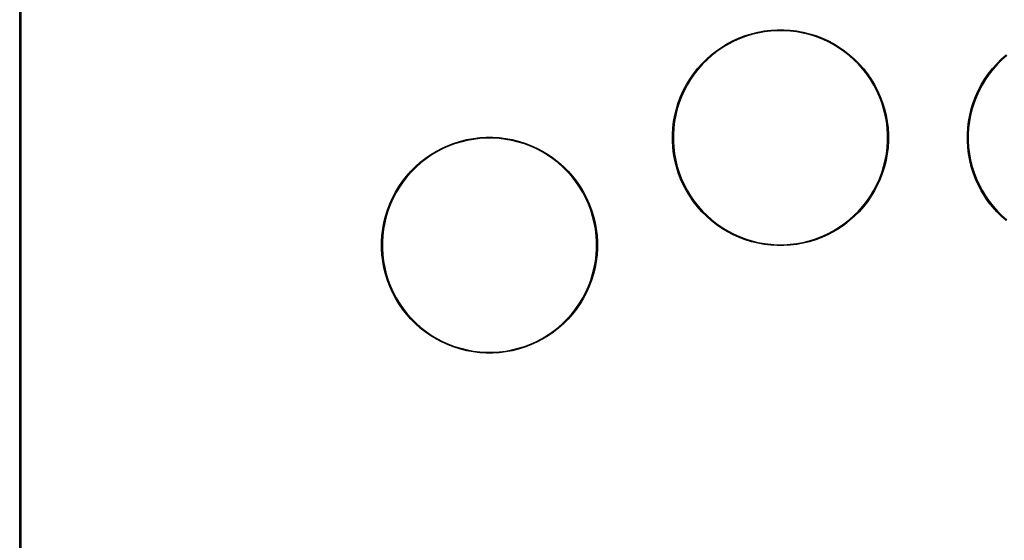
# Model space of a CAD drawing. Extents: x 50 to 347, y -240 to -30.
# Tile 2 of 7: x 50 to 151, y -133 to -80. Entities that reach past the tile are written whole.
import ezdxf

# ---------------------------------------------------------------- set-up
doc = ezdxf.new("R2010")
doc.units = 0
doc.layers.add('BLACK', color=7, linetype='CONTINUOUS')

msp = doc.modelspace()

# ---------------------------------------------------------------- linework, layer by layer
at = {"layer": 'BLACK', "linetype": 'CONTINUOUS'}
for p, q in [((49.95, -235), (49.95, -35)), ((50.05, -35), (50.05, -235)), ((123.530814, -81.790597), (124.154925, -81.553903)), ((124.154925, -81.553903), (124.792189, -81.355324)), ((124.8177, -81.446836), (124.185915, -81.643708)), ((124.792189, -81.355324), (125.44028, -81.195584)), ((125.460219, -81.28847), (124.8177, -81.446836)), ((125.44028, -81.195584), (126.096833, -81.075266)), ((126.111128, -81.169186), (125.460219, -81.28847)), ((126.096833, -81.075266), (126.759453, -80.994809)), ((126.768051, -81.089421), (126.111128, -81.169186)), ((126.759453, -80.994809), (127.425723, -80.954507)), ((127.428592, -81.049466), (126.768051, -81.089421)), ((127.425723, -80.954507), (128.093209, -80.954507)), ((128.09034, -81.049466), (127.428592, -81.049466)), ((128.750881, -81.089421), (128.09034, -81.049466)), ((128.093209, -80.954507), (128.759479, -80.994809)), ((129.407804, -81.169186), (128.750881, -81.089421)), ((128.759479, -80.994809), (129.422099, -81.075266)), ((130.058713, -81.28847), (129.407804, -81.169186)), ((129.422099, -81.075266), (130.078652, -81.195584)), ((130.701232, -81.446836), (130.058713, -81.28847)), ((130.078652, -81.195584), (130.726743, -81.355324)), ((131.333017, -81.643708), (130.701232, -81.446836)), ((130.726743, -81.355324), (131.364007, -81.553903)), ((131.364007, -81.553903), (131.988118, -81.790597)), ((121.75988, -82.720055), (122.331103, -82.374739)), ((122.377773, -82.457487), (121.811461, -82.799835)), ((122.331103, -82.374739), (122.922133, -82.064542)), ((122.963722, -82.149958), (122.377773, -82.457487)), ((122.922133, -82.064542), (123.530814, -81.790597)), ((123.56717, -81.878368), (122.963722, -82.149958)), ((124.185915, -81.643708), (123.56717, -81.878368)), ((131.951762, -81.878368), (131.333017, -81.643708)), ((132.55521, -82.149958), (131.951762, -81.878368)), ((131.988118, -81.790597), (132.596799, -82.064542)), ((133.141159, -82.457487), (132.55521, -82.149958)), ((132.596799, -82.064542), (133.187829, -82.374739)), ((133.707471, -82.799835), (133.141159, -82.457487)), ((133.187829, -82.374739), (133.759052, -82.720055)), ((120.185493, -83.953508), (120.685114, -83.510883)), ((120.745936, -83.583863), (120.25061, -84.022683)), ((120.685114, -83.510883), (121.210549, -83.099231)), ((121.266853, -83.17575), (120.745936, -83.583863)), ((121.210549, -83.099231), (121.75988, -82.720055)), ((121.811461, -82.799835), (121.266853, -83.17575)), ((134.252079, -83.17575), (133.707471, -82.799835)), ((133.759052, -82.720055), (134.308383, -83.099231)), ((134.772996, -83.583863), (134.252079, -83.17575)), ((134.308383, -83.099231), (134.833818, -83.510883)), ((135.268322, -84.022683), (134.772996, -83.583863)), ((134.833818, -83.510883), (135.333439, -83.953508)), ((150.345493, -83.953508), (150.845114, -83.510883)), ((150.905936, -83.583863), (150.41061, -84.022683)), ((119.270883, -84.925114), (119.713508, -84.425493)), ((119.782683, -84.49061), (119.343863, -84.985936)), ((119.713508, -84.425493), (120.185493, -83.953508)), ((120.25061, -84.022683), (119.782683, -84.49061)), ((135.736249, -84.49061), (135.268322, -84.022683)), ((135.333439, -83.953508), (135.805424, -84.425493)), ((136.175069, -84.985936), (135.736249, -84.49061)), ((135.805424, -84.425493), (136.248049, -84.925114)), ((149.430883, -84.925114), (149.873508, -84.425493)), ((149.942683, -84.49061), (149.503863, -84.985936)), ((149.873508, -84.425493), (150.345493, -83.953508)), ((150.41061, -84.022683), (149.942683, -84.49061)), ((118.480055, -85.99988), (118.859231, -85.450549)), ((118.93575, -85.506853), (118.559835, -86.051461)), ((118.859231, -85.450549), (119.270883, -84.925114)), ((119.343863, -84.985936), (118.93575, -85.506853)), ((136.583182, -85.506853), (136.175069, -84.985936)), ((136.248049, -84.925114), (136.659701, -85.450549)), ((136.959097, -86.051461), (136.583182, -85.506853)), ((136.659701, -85.450549), (137.038877, -85.99988)), ((148.640055, -85.99988), (149.019231, -85.450549)), ((149.09575, -85.506853), (148.719835, -86.051461)), ((149.019231, -85.450549), (149.430883, -84.925114)), ((149.503863, -84.985936), (149.09575, -85.506853)), ((117.824542, -87.162133), (118.134739, -86.571103)), ((118.134739, -86.571103), (118.480055, -85.99988)), ((118.559835, -86.051461), (118.217487, -86.617773)), ((137.301445, -86.617773), (136.959097, -86.051461)), ((137.038877, -85.99988), (137.384193, -86.571103)), ((137.384193, -86.571103), (137.69439, -87.162133)), ((147.984542, -87.162133), (148.294739, -86.571103)), ((148.294739, -86.571103), (148.640055, -85.99988)), ((148.719835, -86.051461), (148.377487, -86.617773)), ((117.550597, -87.770814), (117.824542, -87.162133)), ((117.909958, -87.203722), (117.638368, -87.80717)), ((118.217487, -86.617773), (117.909958, -87.203722)), ((137.608974, -87.203722), (137.301445, -86.617773)), ((137.880564, -87.80717), (137.608974, -87.203722)), ((137.69439, -87.162133), (137.968335, -87.770814)), ((147.710597, -87.770814), (147.984542, -87.162133)), ((148.069958, -87.203722), (147.798368, -87.80717)), ((148.377487, -86.617773), (148.069958, -87.203722)), ((117.115324, -89.032189), (117.313903, -88.394925)), ((117.403708, -88.425915), (117.206836, -89.0577)), ((117.313903, -88.394925), (117.550597, -87.770814)), ((117.638368, -87.80717), (117.403708, -88.425915)), ((138.115224, -88.425915), (137.880564, -87.80717)), ((137.968335, -87.770814), (138.205029, -88.394925)), ((138.312096, -89.0577), (138.115224, -88.425915)), ((138.205029, -88.394925), (138.403608, -89.032189)), ((147.275324, -89.032189), (147.473903, -88.394925)), ((147.563708, -88.425915), (147.366836, -89.0577)), ((147.473903, -88.394925), (147.710597, -87.770814)), ((147.798368, -87.80717), (147.563708, -88.425915)), ((116.955584, -89.68028), (117.115324, -89.032189)), ((117.206836, -89.0577), (117.04847, -89.700219)), ((138.470462, -89.700219), (138.312096, -89.0577)), ((138.403608, -89.032189), (138.563348, -89.68028)), ((147.115584, -89.68028), (147.275324, -89.032189)), ((147.366836, -89.0577), (147.20847, -89.700219)), ((116.754809, -90.999453), (116.835266, -90.336833)), ((116.835266, -90.336833), (116.955584, -89.68028)), ((116.929186, -90.351128), (116.849421, -91.008051)), ((117.04847, -89.700219), (116.929186, -90.351128)), ((138.589746, -90.351128), (138.470462, -89.700219)), ((138.563348, -89.68028), (138.683666, -90.336833)), ((138.669511, -91.008051), (138.589746, -90.351128)), ((138.683666, -90.336833), (138.764123, -90.999453)), ((146.914809, -90.999453), (146.995266, -90.336833)), ((146.995266, -90.336833), (147.115584, -89.68028)), ((147.089186, -90.351128), (147.009421, -91.008051)), ((147.20847, -89.700219), (147.089186, -90.351128)), ((116.714507, -91.665723), (116.754809, -90.999453)), ((116.849421, -91.008051), (116.809466, -91.668592)), ((138.709466, -91.668592), (138.669511, -91.008051)), ((138.764123, -90.999453), (138.804425, -91.665723)), ((146.874507, -91.665723), (146.914809, -90.999453)), ((147.009421, -91.008051), (146.969466, -91.668592)), ((93.770814, -92.790597), (94.394925, -92.553903)), ((94.425915, -92.643708), (93.80717, -92.878368)), ((94.394925, -92.553903), (95.032189, -92.355324)), ((95.0577, -92.446836), (94.425915, -92.643708)), ((95.032189, -92.355324), (95.68028, -92.195584)), ((95.700219, -92.28847), (95.0577, -92.446836)), ((95.68028, -92.195584), (96.336833, -92.075266)), ((96.351128, -92.169186), (95.700219, -92.28847)), ((96.336833, -92.075266), (96.999453, -91.994809)), ((97.008051, -92.089421), (96.351128, -92.169186)), ((96.999453, -91.994809), (97.665723, -91.954507)), ((97.668592, -92.049466), (97.008051, -92.089421)), ((97.665723, -91.954507), (98.333209, -91.954507)), ((98.33034, -92.049466), (97.668592, -92.049466)), ((98.990881, -92.089421), (98.33034, -92.049466)), ((98.333209, -91.954507), (98.999479, -91.994809)), ((99.647804, -92.169186), (98.990881, -92.089421)), ((98.999479, -91.994809), (99.662099, -92.075266)), ((100.298713, -92.28847), (99.647804, -92.169186)), ((99.662099, -92.075266), (100.318652, -92.195584)), ((100.941232, -92.446836), (100.298713, -92.28847)), ((100.318652, -92.195584), (100.966743, -92.355324)), ((101.573017, -92.643708), (100.941232, -92.446836)), ((100.966743, -92.355324), (101.604007, -92.553903)), ((102.191762, -92.878368), (101.573017, -92.643708)), ((101.604007, -92.553903), (102.228118, -92.790597)), ((116.714507, -91.668592), (116.714507, -91.665723)), ((116.714507, -92.333209), (116.714507, -91.668592)), ((116.754809, -92.999479), (116.714507, -92.333209)), ((116.809466, -91.668592), (116.809466, -92.33034)), ((116.809466, -92.33034), (116.849421, -92.990881)), ((138.669511, -92.990881), (138.709466, -92.33034)), ((138.709466, -92.33034), (138.709466, -91.668592)), ((138.804425, -92.333209), (138.764123, -92.999479)), ((138.804425, -91.665723), (138.804425, -92.333209)), ((146.874507, -91.668592), (146.874507, -91.665723)), ((146.874507, -92.333209), (146.874507, -91.668592)), ((146.914809, -92.999479), (146.874507, -92.333209)), ((146.969466, -91.668592), (146.969466, -92.33034)), ((146.969466, -92.33034), (147.009421, -92.990881)), ((91.99988, -93.720055), (92.571103, -93.374739)), ((92.617773, -93.457487), (92.051461, -93.799835)), ((92.571103, -93.374739), (93.162133, -93.064542)), ((93.203722, -93.149958), (92.617773, -93.457487)), ((93.162133, -93.064542), (93.770814, -92.790597)), ((93.80717, -92.878368), (93.203722, -93.149958)), ((102.79521, -93.149958), (102.191762, -92.878368)), ((102.228118, -92.790597), (102.836799, -93.064542)), ((103.381159, -93.457487), (102.79521, -93.149958)), ((102.836799, -93.064542), (103.427829, -93.374739)), ((103.947471, -93.799835), (103.381159, -93.457487)), ((103.427829, -93.374739), (103.999052, -93.720055)), ((116.835266, -93.662099), (116.754809, -92.999479)), ((116.849421, -92.990881), (116.929186, -93.647804)), ((116.929186, -93.647804), (117.04847, -94.298713)), ((138.470462, -94.298713), (138.589746, -93.647804)), ((138.589746, -93.647804), (138.669511, -92.990881)), ((138.764123, -92.999479), (138.683666, -93.662099)), ((146.995266, -93.662099), (146.914809, -92.999479)), ((147.009421, -92.990881), (147.089186, -93.647804)), ((147.089186, -93.647804), (147.20847, -94.298713)), ((90.425493, -94.953508), (90.925114, -94.510883)), ((90.985936, -94.583863), (90.49061, -95.022683)), ((90.925114, -94.510883), (91.450549, -94.099231)), ((91.506853, -94.17575), (90.985936, -94.583863)), ((91.450549, -94.099231), (91.99988, -93.720055)), ((92.051461, -93.799835), (91.506853, -94.17575)), ((104.492079, -94.17575), (103.947471, -93.799835)), ((103.999052, -93.720055), (104.548383, -94.099231)), ((105.012996, -94.583863), (104.492079, -94.17575)), ((104.548383, -94.099231), (105.073818, -94.510883)), ((105.508322, -95.022683), (105.012996, -94.583863)), ((105.073818, -94.510883), (105.573439, -94.953508)), ((116.955584, -94.318652), (116.835266, -93.662099)), ((117.115324, -94.966743), (116.955584, -94.318652)), ((117.04847, -94.298713), (117.206836, -94.941232)), ((138.312096, -94.941232), (138.470462, -94.298713)), ((138.563348, -94.318652), (138.403608, -94.966743)), ((138.683666, -93.662099), (138.563348, -94.318652)), ((147.115584, -94.318652), (146.995266, -93.662099)), ((147.275324, -94.966743), (147.115584, -94.318652)), ((147.20847, -94.298713), (147.366836, -94.941232)), ((89.510883, -95.925114), (89.953508, -95.425493)), ((90.022683, -95.49061), (89.583863, -95.985936)), ((89.953508, -95.425493), (90.425493, -94.953508)), ((90.49061, -95.022683), (90.022683, -95.49061)), ((105.976249, -95.49061), (105.508322, -95.022683)), ((105.573439, -94.953508), (106.045424, -95.425493)), ((106.415069, -95.985936), (105.976249, -95.49061)), ((106.045424, -95.425493), (106.488049, -95.925114)), ((117.313903, -95.604007), (117.115324, -94.966743)), ((117.206836, -94.941232), (117.403708, -95.573017)), ((117.550597, -96.228118), (117.313903, -95.604007)), ((117.403708, -95.573017), (117.638368, -96.191762)), ((137.880564, -96.191762), (138.115224, -95.573017)), ((138.205029, -95.604007), (137.968335, -96.228118)), ((138.115224, -95.573017), (138.312096, -94.941232)), ((138.403608, -94.966743), (138.205029, -95.604007)), ((147.473903, -95.604007), (147.275324, -94.966743)), ((147.366836, -94.941232), (147.563708, -95.573017)), ((147.710597, -96.228118), (147.473903, -95.604007)), ((147.563708, -95.573017), (147.798368, -96.191762)), ((88.720055, -96.99988), (89.099231, -96.450549)), ((89.17575, -96.506853), (88.799835, -97.051461)), ((89.099231, -96.450549), (89.510883, -95.925114)), ((89.583863, -95.985936), (89.17575, -96.506853)), ((106.823182, -96.506853), (106.415069, -95.985936)), ((106.488049, -95.925114), (106.899701, -96.450549)), ((107.199097, -97.051461), (106.823182, -96.506853)), ((106.899701, -96.450549), (107.278877, -96.99988)), ((117.824542, -96.836799), (117.550597, -96.228118)), ((117.638368, -96.191762), (117.909958, -96.79521)), ((137.608974, -96.79521), (137.880564, -96.191762)), ((137.968335, -96.228118), (137.69439, -96.836799)), ((147.984542, -96.836799), (147.710597, -96.228118)), ((147.798368, -96.191762), (148.069958, -96.79521)), ((88.064542, -98.162133), (88.374739, -97.571103)), ((88.457487, -97.617773), (88.149958, -98.203722)), ((88.374739, -97.571103), (88.720055, -96.99988)), ((88.799835, -97.051461), (88.457487, -97.617773)), ((107.541445, -97.617773), (107.199097, -97.051461)), ((107.278877, -96.99988), (107.624193, -97.571103)), ((107.848974, -98.203722), (107.541445, -97.617773)), ((107.624193, -97.571103), (107.93439, -98.162133)), ((118.134739, -97.427829), (117.824542, -96.836799)), ((117.909958, -96.79521), (118.217487, -97.381159)), ((118.480055, -97.999052), (118.134739, -97.427829)), ((118.217487, -97.381159), (118.559835, -97.947471)), ((136.959097, -97.947471), (137.301445, -97.381159)), ((137.384193, -97.427829), (137.038877, -97.999052)), ((137.301445, -97.381159), (137.608974, -96.79521)), ((137.69439, -96.836799), (137.384193, -97.427829)), ((148.294739, -97.427829), (147.984542, -96.836799)), ((148.069958, -96.79521), (148.377487, -97.381159)), ((148.640055, -97.999052), (148.294739, -97.427829)), ((148.377487, -97.381159), (148.719835, -97.947471)), ((87.790597, -98.770814), (88.064542, -98.162133)), ((88.149958, -98.203722), (87.878368, -98.80717)), ((108.120564, -98.80717), (107.848974, -98.203722)), ((107.93439, -98.162133), (108.208335, -98.770814)), ((118.859231, -98.548383), (118.480055, -97.999052)), ((118.559835, -97.947471), (118.93575, -98.492079)), ((119.270883, -99.073818), (118.859231, -98.548383)), ((118.93575, -98.492079), (119.343863, -99.012996)), ((136.175069, -99.012996), (136.583182, -98.492079)), ((136.659701, -98.548383), (136.248049, -99.073818)), ((136.583182, -98.492079), (136.959097, -97.947471)), ((137.038877, -97.999052), (136.659701, -98.548383)), ((149.019231, -98.548383), (148.640055, -97.999052)), ((148.719835, -97.947471), (149.09575, -98.492079)), ((149.430883, -99.073818), (149.019231, -98.548383)), ((149.09575, -98.492079), (149.503863, -99.012996)), ((87.355324, -100.032189), (87.553903, -99.394925)), ((87.643708, -99.425915), (87.446836, -100.0577)), ((87.553903, -99.394925), (87.790597, -98.770814)), ((87.878368, -98.80717), (87.643708, -99.425915)), ((108.355224, -99.425915), (108.120564, -98.80717)), ((108.208335, -98.770814), (108.445029, -99.394925)), ((108.552096, -100.0577), (108.355224, -99.425915)), ((108.445029, -99.394925), (108.643608, -100.032189)), ((119.713508, -99.573439), (119.270883, -99.073818)), ((119.343863, -99.012996), (119.782683, -99.508322)), ((120.185493, -100.045424), (119.713508, -99.573439)), ((119.782683, -99.508322), (120.25061, -99.976249)), ((135.268322, -99.976249), (135.736249, -99.508322)), ((135.805424, -99.573439), (135.333439, -100.045424)), ((135.736249, -99.508322), (136.175069, -99.012996)), ((136.248049, -99.073818), (135.805424, -99.573439)), ((149.873508, -99.573439), (149.430883, -99.073818)), ((149.503863, -99.012996), (149.942683, -99.508322)), ((150.345493, -100.045424), (149.873508, -99.573439)), ((149.942683, -99.508322), (150.41061, -99.976249)), ((87.075266, -101.336833), (87.195584, -100.68028)), ((87.28847, -100.700219), (87.169186, -101.351128)), ((87.195584, -100.68028), (87.355324, -100.032189)), ((87.446836, -100.0577), (87.28847, -100.700219)), ((108.710462, -100.700219), (108.552096, -100.0577)), ((108.643608, -100.032189), (108.803348, -100.68028)), ((108.829746, -101.351128), (108.710462, -100.700219)), ((108.803348, -100.68028), (108.923666, -101.336833)), ((120.685114, -100.488049), (120.185493, -100.045424)), ((120.25061, -99.976249), (120.745936, -100.415069)), ((121.210549, -100.899701), (120.685114, -100.488049)), ((120.745936, -100.415069), (121.266853, -100.823182)), ((134.252079, -100.823182), (134.772996, -100.415069)), ((134.833818, -100.488049), (134.308383, -100.899701)), ((134.772996, -100.415069), (135.268322, -99.976249)), ((135.333439, -100.045424), (134.833818, -100.488049)), ((150.845114, -100.488049), (150.345493, -100.045424)), ((150.41061, -99.976249), (150.905936, -100.415069)), ((86.994809, -101.999453), (87.075266, -101.336833)), ((87.169186, -101.351128), (87.089421, -102.008051)), ((108.909511, -102.008051), (108.829746, -101.351128)), ((108.923666, -101.336833), (109.004123, -101.999453)), ((121.75988, -101.278877), (121.210549, -100.899701)), ((121.266853, -100.823182), (121.811461, -101.199097)), ((122.331103, -101.624193), (121.75988, -101.278877)), ((121.811461, -101.199097), (122.377773, -101.541445)), ((122.922133, -101.93439), (122.331103, -101.624193)), ((122.377773, -101.541445), (122.963722, -101.848974)), ((132.55521, -101.848974), (133.141159, -101.541445)), ((133.187829, -101.624193), (132.596799, -101.93439)), ((133.141159, -101.541445), (133.707471, -101.199097)), ((133.759052, -101.278877), (133.187829, -101.624193)), ((133.707471, -101.199097), (134.252079, -100.823182)), ((134.308383, -100.899701), (133.759052, -101.278877)), ((86.954507, -102.665723), (86.994809, -101.999453)), ((86.954507, -102.668592), (86.954507, -102.665723)), ((86.954507, -103.333209), (86.954507, -102.668592)), ((87.089421, -102.008051), (87.049466, -102.668592)), ((87.049466, -102.668592), (87.049466, -103.33034)), ((108.949466, -102.668592), (108.909511, -102.008051)), ((108.949466, -103.33034), (108.949466, -102.668592)), ((109.004123, -101.999453), (109.044425, -102.665723)), ((109.044425, -102.665723), (109.044425, -103.333209)), ((123.530814, -102.208335), (122.922133, -101.93439)), ((122.963722, -101.848974), (123.56717, -102.120564)), ((124.154925, -102.445029), (123.530814, -102.208335)), ((123.56717, -102.120564), (124.185915, -102.355224)), ((124.792189, -102.643608), (124.154925, -102.445029)), ((124.185915, -102.355224), (124.8177, -102.552096)), ((125.44028, -102.803348), (124.792189, -102.643608)), ((124.8177, -102.552096), (125.460219, -102.710462)), ((125.460219, -102.710462), (126.111128, -102.829746)), ((129.407804, -102.829746), (130.058713, -102.710462)), ((130.058713, -102.710462), (130.701232, -102.552096)), ((130.726743, -102.643608), (130.078652, -102.803348)), ((130.701232, -102.552096), (131.333017, -102.355224)), ((131.364007, -102.445029), (130.726743, -102.643608)), ((131.333017, -102.355224), (131.951762, -102.120564)), ((131.988118, -102.208335), (131.364007, -102.445029)), ((131.951762, -102.120564), (132.55521, -101.848974)), ((132.596799, -101.93439), (131.988118, -102.208335)), ((86.994809, -103.999479), (86.954507, -103.333209)), ((87.049466, -103.33034), (87.089421, -103.990881)), ((108.909511, -103.990881), (108.949466, -103.33034)), ((109.044425, -103.333209), (109.004123, -103.999479)), ((126.096833, -102.923666), (125.44028, -102.803348)), ((126.759453, -103.004123), (126.096833, -102.923666)), ((126.111128, -102.829746), (126.768051, -102.909511)), ((127.425723, -103.044425), (126.759453, -103.004123)), ((126.768051, -102.909511), (127.428592, -102.949466)), ((128.093209, -103.044425), (127.425723, -103.044425)), ((127.428592, -102.949466), (128.09034, -102.949466)), ((128.09034, -102.949466), (128.750881, -102.909511)), ((128.759479, -103.004123), (128.093209, -103.044425)), ((128.750881, -102.909511), (129.407804, -102.829746)), ((129.422099, -102.923666), (128.759479, -103.004123)), ((130.078652, -102.803348), (129.422099, -102.923666)), ((87.075266, -104.662099), (86.994809, -103.999479)), ((87.195584, -105.318652), (87.075266, -104.662099)), ((87.089421, -103.990881), (87.169186, -104.647804)), ((87.169186, -104.647804), (87.28847, -105.298713)), ((108.710462, -105.298713), (108.829746, -104.647804)), ((108.923666, -104.662099), (108.803348, -105.318652)), ((108.829746, -104.647804), (108.909511, -103.990881)), ((109.004123, -103.999479), (108.923666, -104.662099)), ((87.355324, -105.966743), (87.195584, -105.318652)), ((87.28847, -105.298713), (87.446836, -105.941232)), ((108.552096, -105.941232), (108.710462, -105.298713)), ((108.803348, -105.318652), (108.643608, -105.966743)), ((87.553903, -106.604007), (87.355324, -105.966743)), ((87.446836, -105.941232), (87.643708, -106.573017)), ((87.790597, -107.228118), (87.553903, -106.604007)), ((87.643708, -106.573017), (87.878368, -107.191762)), ((108.120564, -107.191762), (108.355224, -106.573017)), ((108.445029, -106.604007), (108.208335, -107.228118)), ((108.355224, -106.573017), (108.552096, -105.941232)), ((108.643608, -105.966743), (108.445029, -106.604007)), ((88.064542, -107.836799), (87.790597, -107.228118)), ((87.878368, -107.191762), (88.149958, -107.79521)), ((107.848974, -107.79521), (108.120564, -107.191762)), ((108.208335, -107.228118), (107.93439, -107.836799)), ((88.374739, -108.427829), (88.064542, -107.836799)), ((88.149958, -107.79521), (88.457487, -108.381159)), ((88.720055, -108.999052), (88.374739, -108.427829)), ((88.457487, -108.381159), (88.799835, -108.947471)), ((107.199097, -108.947471), (107.541445, -108.381159)), ((107.624193, -108.427829), (107.278877, -108.999052)), ((107.541445, -108.381159), (107.848974, -107.79521)), ((107.93439, -107.836799), (107.624193, -108.427829)), ((89.099231, -109.548383), (88.720055, -108.999052)), ((88.799835, -108.947471), (89.17575, -109.492079)), ((89.510883, -110.073818), (89.099231, -109.548383)), ((89.17575, -109.492079), (89.583863, -110.012996)), ((106.415069, -110.012996), (106.823182, -109.492079)), ((106.899701, -109.548383), (106.488049, -110.073818)), ((106.823182, -109.492079), (107.199097, -108.947471)), ((107.278877, -108.999052), (106.899701, -109.548383)), ((89.953508, -110.573439), (89.510883, -110.073818)), ((89.583863, -110.012996), (90.022683, -110.508322)), ((90.425493, -111.045424), (89.953508, -110.573439)), ((90.022683, -110.508322), (90.49061, -110.976249)), ((105.508322, -110.976249), (105.976249, -110.508322)), ((106.045424, -110.573439), (105.573439, -111.045424)), ((105.976249, -110.508322), (106.415069, -110.012996)), ((106.488049, -110.073818), (106.045424, -110.573439)), ((90.925114, -111.488049), (90.425493, -111.045424)), ((90.49061, -110.976249), (90.985936, -111.415069)), ((91.450549, -111.899701), (90.925114, -111.488049)), ((90.985936, -111.415069), (91.506853, -111.823182)), ((104.492079, -111.823182), (105.012996, -111.415069)), ((105.073818, -111.488049), (104.548383, -111.899701)), ((105.012996, -111.415069), (105.508322, -110.976249)), ((105.573439, -111.045424), (105.073818, -111.488049)), ((91.99988, -112.278877), (91.450549, -111.899701)), ((91.506853, -111.823182), (92.051461, -112.199097)), ((92.571103, -112.624193), (91.99988, -112.278877)), ((92.051461, -112.199097), (92.617773, -112.541445)), ((93.162133, -112.93439), (92.571103, -112.624193)), ((92.617773, -112.541445), (93.203722, -112.848974)), ((102.79521, -112.848974), (103.381159, -112.541445)), ((103.427829, -112.624193), (102.836799, -112.93439)), ((103.381159, -112.541445), (103.947471, -112.199097)), ((103.999052, -112.278877), (103.427829, -112.624193)), ((103.947471, -112.199097), (104.492079, -111.823182)), ((104.548383, -111.899701), (103.999052, -112.278877)), ((93.770814, -113.208335), (93.162133, -112.93439)), ((93.203722, -112.848974), (93.80717, -113.120564)), ((94.394925, -113.445029), (93.770814, -113.208335)), ((93.80717, -113.120564), (94.425915, -113.355224)), ((95.032189, -113.643608), (94.394925, -113.445029)), ((94.425915, -113.355224), (95.0577, -113.552096)), ((95.68028, -113.803348), (95.032189, -113.643608)), ((95.0577, -113.552096), (95.700219, -113.710462)), ((95.700219, -113.710462), (96.351128, -113.829746)), ((99.647804, -113.829746), (100.298713, -113.710462)), ((100.298713, -113.710462), (100.941232, -113.552096)), ((100.966743, -113.643608), (100.318652, -113.803348)), ((100.941232, -113.552096), (101.573017, -113.355224)), ((101.604007, -113.445029), (100.966743, -113.643608)), ((101.573017, -113.355224), (102.191762, -113.120564)), ((102.228118, -113.208335), (101.604007, -113.445029)), ((102.191762, -113.120564), (102.79521, -112.848974)), ((102.836799, -112.93439), (102.228118, -113.208335)), ((96.336833, -113.923666), (95.68028, -113.803348)), ((96.999453, -114.004123), (96.336833, -113.923666)), ((96.351128, -113.829746), (97.008051, -113.909511)), ((97.665723, -114.044425), (96.999453, -114.004123)), ((97.008051, -113.909511), (97.668592, -113.949466)), ((98.333209, -114.044425), (97.665723, -114.044425)), ((97.668592, -113.949466), (98.33034, -113.949466)), ((98.33034, -113.949466), (98.990881, -113.909511)), ((98.999479, -114.004123), (98.333209, -114.044425)), ((98.990881, -113.909511), (99.647804, -113.829746)), ((99.662099, -113.923666), (98.999479, -114.004123)), ((100.318652, -113.803348), (99.662099, -113.923666))]:
    msp.add_line(p, q, dxfattribs=at)

doc.saveas('drawing.dxf')
